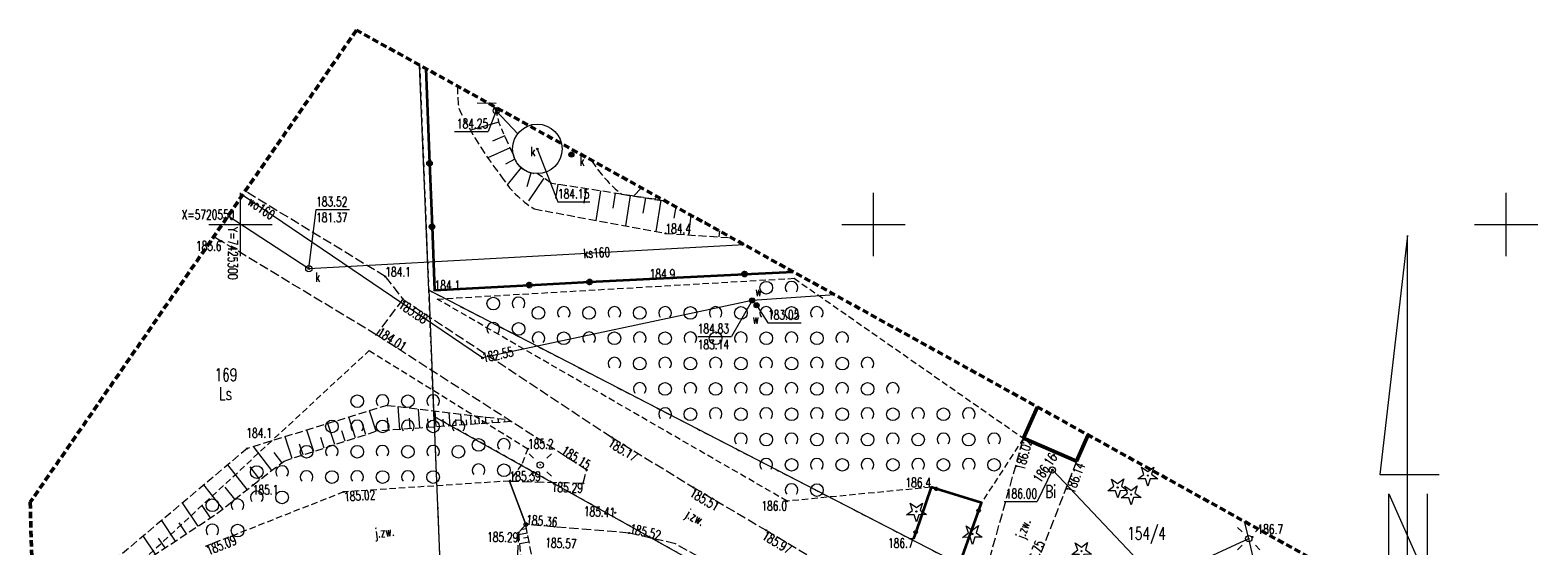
# Model space of a CAD drawing. Header units: metres. Extents: x 0 to 7425707, y -302 to 5720571.
# Tile 50 of 50: x 7425588 to 7425707, y 5720531 to 5720571. Entities that reach past the tile are written whole.
import ezdxf
from ezdxf.enums import TextEntityAlignment as Align

# ---------------------------------------------------------------- set-up
doc = ezdxf.new("R2010")
doc.units = ezdxf.units.M
doc.header["$LTSCALE"] = 0.5
doc.header["$PDMODE"] = 33
doc.header["$PDSIZE"] = 0.3
for name, pattern in [('1', [0]), ('1_1', [0]), ('1_14', [1, -1]), ('1_2', [1.5, 1, -0.5]), ('1_EGBU_A', [0]), ('1_OTKJ', [2, 1.5, -0.5]), ('1_OTRK', [1.75, 1.25, -0.5]), ('1_OTRKG', [1.75, 1.25, -0.5]), ('1_OTZK', [1.5, 1, -0.5]), ('1_SUEP_A', [0]), ('1_SUKP', [0]), ('1_SUKU', [0]), ('1_SUWP', [0]), ('GUZ', [1.4, 0.7, -0.7])]:
    doc.linetypes.add(name, pattern=pattern)
doc.layers.get('0').update_dxf_attribs({"color": 250, "linetype": 'CONTINUOUS', "lineweight": 100})
for name, color, linetype, lineweight in [('_MDCP_RAMKA_L_0', 7, '1_1', 20), ('DZIALKI_L_0', 7, '1', 18), ('EGBB_L_0', 7, '1_EGBU_A', 50), ('KRZYZE_LINIA_L_0', 7, '1_1', 20), ('KRZYZE_OPIS_T_0', 7, 'CONTINUOUS', 18), ('NUMERY_DZIALEK_T_0', 7, 'CONTINUOUS', 18), ('OTK_E_T_0', 7, 'CONTINUOUS', 0), ('OTK_L_0', 7, '1_OTKJ', 18), ('OTO_L_0', 7, 'CONTINUOUS', 35), ('OTR_L_1', 7, '1_OTRK', 18), ('OTR_L_1_L_0', 7, '1_1', 18), ('OTR_T_0', 7, 'CONTINUOUS', 18), ('OTR_T_1', 7, 'CONTINUOUS', 18), ('OTZ_L_1', 7, '1_OTZK', 18), ('OTZ_L_1_T_0', 7, 'CONTINUOUS', 18), ('SUE_T_3', 7, 'CONTINUOUS', 18), ('SUE_T_3_T_0', 7, 'CONTINUOUS', 18), ('SUEP_L_0', 1, '1_SUEP_A', 18), ('SUP_T_0', 7, 'CONTINUOUS', 18), ('SUP_T_2', 7, 'CONTINUOUS', 18), ('SUW_E_T_2', 5, 'CONTINUOUS', 0), ('SUW_T_5', 5, 'CONTINUOUS', 18), ('SUWP_E_T_0', 5, 'CONTINUOUS', 18), ('SUWP_L_0', 5, '1_SUWP', 18), ('SUWR_T_0', 5, 'CONTINUOUS', 18)]:
    doc.layers.add(name, color=color, linetype=linetype, lineweight=lineweight)
for name, color, linetype, lineweight, true_color in [('NUMERY_UZYTKOW_T_0', 7, 'CONTINUOUS', 18, 0x008000), ('OTZ_T_1', 7, 'CONTINUOUS', 18, 0x008000), ('SUK_E_T_4', 7, 'CONTINUOUS', 0, 0x803300), ('SUK_E_T_5', 7, 'CONTINUOUS', 0, 0x803300), ('SUK_L_6', 7, '1_SUKU', 18, 0x803300), ('SUK_T_3', 7, 'CONTINUOUS', 18, 0x803300), ('SUK_T_4', 7, 'CONTINUOUS', 18, 0x803300), ('SUKP_E_T_0', 7, 'CONTINUOUS', 0, 0x803300), ('SUKP_L_0', 7, '1_SUKP', 18, 0x803300), ('SUKR_T_0', 7, 'CONTINUOUS', 18, 0x803300), ('UZYTKI_L_0', 7, 'GUZ', 18, 0x008000), ('ZAKRES_OPRACOWANIA_L_0', 7, '1_2', 50, 0x00ea00)]:
    doc.layers.add(name, color=color, linetype=linetype, lineweight=lineweight, true_color=true_color)
doc.styles.get("Standard").update_dxf_attribs({"font": 'Simplex.SHX', "width": 0.75})

# ---------------------------------------------------------------- blocks, each defined once
blk = doc.blocks.new('1_OTRS')
at = {"linetype": 'Continuous'}
blk.add_circle((0, 0), 0.045, dxfattribs=at)
blk = doc.blocks.new('1_OTRN')
at = {"linetype": 'Continuous'}
blk.add_circle((0, 0), 0.045, dxfattribs=at)
blk = doc.blocks.new('1_OTZG')
at = {"linetype": 'Continuous'}
for p, q in [((-0.78225, -0.26495), (-0.3012, 0.09375)), ((-0.3012, 0.09375), (-0.4937, 0.6621)), ((-0.4937, 0.6621), (-0.0039, 0.31545)), ((-0.0039, 0.31545), (0.4771, 0.67415)), ((0.4771, 0.67415), (0.2988, 0.1012)), ((0.2988, 0.1012), (0.7886, -0.24545)), ((-0.18225, -0.2575), (-0.78225, -0.26495)), ((0.01025, -0.82585), (-0.18225, -0.2575)), ((0.1886, -0.2529), (0.01025, -0.82585)), ((0.7886, -0.24545), (0.1886, -0.2529))]:
    blk.add_line(p, q, dxfattribs=at)
blk.add_circle((0, 0), 0.045, dxfattribs=at)
blk = doc.blocks.new('1_OTZK')
at = {"linetype": 'Continuous'}
for centre in [(-1, 1), (1, -1)]:
    blk.add_circle(centre, 0.5, dxfattribs=at)
for centre, start, end in [((1, 1), 318.5904, 221.4096), ((-1, -1), 318.7031, 221.2969)]:
    blk.add_arc(centre, 0.5, start, end, dxfattribs=at)
blk = doc.blocks.new('1_SUPP')
at = {"linetype": 'Continuous'}
blk.add_circle((0, 0), 0.25, dxfattribs=at)
blk = doc.blocks.new('1_SUEO_W')
at = {"linetype": 'Continuous'}
for p, q in [((-0.53035, 0.53035), (-0.8839, 0.8839)), ((0.53035, 0.53035), (0.8839, 0.8839)), ((-0.53035, -0.53035), (-0.8839, -0.8839)), ((0.53035, -0.53035), (0.8839, -0.8839))]:
    blk.add_line(p, q, dxfattribs=at)
blk.add_circle((0, 0), 0.025, dxfattribs=at)
blk = doc.blocks.new('1_SUKS')
at = {"linetype": 'Continuous'}
blk.add_circle((0, 0), 0.25, dxfattribs=at)
blk = doc.blocks.new('1_SUKU')
at = {"linetype": 'Continuous'}
for radius in [0.2, 0.175, 0.15, 0.125, 0.1, 0.075, 0.05, 0.025, 0.00715]:
    blk.add_circle((0, 0), radius, dxfattribs=at)
blk = doc.blocks.new('1_SUPS')
at = {"linetype": 'Continuous'}
blk.add_circle((0, 0), 0.0625, dxfattribs=at)
blk = doc.blocks.new('1_SUPK')
at = {"linetype": 'Continuous'}
blk.add_circle((0, 0), 0.25, dxfattribs=at)
blk = doc.blocks.new('1_SUWW')
at = {"linetype": 'Continuous'}
for radius in [0.2, 0.175, 0.15, 0.125, 0.1, 0.075, 0.05, 0.025, 0.00715]:
    blk.add_circle((0, 0), radius, dxfattribs=at)

msp = doc.modelspace()

# ---------------------------------------------------------------- linework, layer by layer
at = {"layer": '_MDCP_RAMKA_L_0', "linetype": '1_1'}
for p, q in [((7425696.641, 5720555.219), (7425694.453, 5720536.345)), ((7425696.641, 5720525.965), (7425696.641, 5720555.219)), ((7425694.453, 5720536.345), (7425699.137, 5720536.332)), ((7425695.166, 5720534.81), (7425698.2, 5720527.928)), ((7425695.166, 5720527.936), (7425695.166, 5720534.81)), ((7425698.2, 5720527.928), (7425698.2, 5720534.801))]:
    msp.add_line(p, q, dxfattribs=at)
at = {"layer": 'DZIALKI_L_0', "linetype": '1'}
for p, q in [((7425619.298, 5720550.915), (7425618.575, 5720568.695)), ((7425619.298, 5720550.915), (7425619.708, 5720540.935)), ((7425697.555, 5720510.481), (7425619.298, 5720550.915)), ((7425619.708, 5720540.935), (7425620.278, 5720526.815)), ((7425660.318, 5720518.215), (7425619.708, 5720540.935))]:
    msp.add_line(p, q, dxfattribs=at)
at = {"layer": 'EGBB_L_0', "linetype": '1_EGBU_A'}
for p, q in [((7425667.395, 5720541.68), (7425666.288, 5720539.205)), ((7425666.288, 5720539.205), (7425670.478, 5720537.385)), ((7425670.478, 5720537.385), (7425671.396, 5720539.466))]:
    msp.add_line(p, q, dxfattribs=at)
at = {"layer": 'KRZYZE_LINIA_L_0', "linetype": '1_1'}
for p, q in [((7425604.428, 5720553.605), (7425604.428, 5720558.605)), ((7425654.428, 5720553.605), (7425654.428, 5720558.605)), ((7425704.428, 5720553.605), (7425704.428, 5720558.605)), ((7425601.928, 5720556.105), (7425606.928, 5720556.105)), ((7425651.928, 5720556.105), (7425656.928, 5720556.105)), ((7425701.928, 5720556.105), (7425706.928, 5720556.105))]:
    msp.add_line(p, q, dxfattribs=at)
at = {"layer": 'OTK_L_0', "linetype": '1_OTKJ'}
for p, q in [((7425615.864, 5720551.981), (7425604.795, 5720558.73)), ((7425602.313, 5720555.138), (7425602.926, 5720554.775)), ((7425615.148, 5720547.385), (7425602.926, 5720554.775)), ((7425615.864, 5720551.981), (7425617.248, 5720550.195)), ((7425617.248, 5720550.195), (7425615.148, 5720547.385)), ((7425617.248, 5720550.195), (7425633.788, 5720539.265)), ((7425631.778, 5720536.695), (7425615.148, 5720547.385)), ((7425633.788, 5720539.265), (7425640.218, 5720535.315)), ((7425662.798, 5720526.765), (7425666.288, 5720539.205)), ((7425666.288, 5720539.205), (7425670.478, 5720537.385)), ((7425631.498, 5720535.645), (7425631.778, 5720536.695)), ((7425670.478, 5720537.385), (7425667.068, 5720528.635)), ((7425625.678, 5720535.825), (7425631.498, 5720535.645)), ((7425640.218, 5720535.315), (7425645.958, 5720531.935)), ((7425626.968, 5720532.395), (7425626.388, 5720531.745)), ((7425635.128, 5720531.715), (7425626.968, 5720532.395)), ((7425645.958, 5720531.935), (7425652.198, 5720528.215)), ((7425626.388, 5720531.745), (7425626.228, 5720527.825)), ((7425638.788, 5720530.865), (7425635.128, 5720531.715)), ((7425640.578, 5720529.855), (7425638.788, 5720530.865))]:
    msp.add_line(p, q, dxfattribs=at)
at = {"layer": 'OTK_L_0', "linetype": '1_14'}
for p, q in [((7425625.678, 5720535.825), (7425626.968, 5720532.395)), ((7425626.968, 5720532.395), (7425625.678, 5720535.825))]:
    msp.add_line(p, q, dxfattribs=at)
at = {"layer": 'OTO_L_0'}
for p, q in [((7425619.064, 5720568.425), (7425619.36, 5720560.931)), ((7425619.36, 5720560.931), (7425619.558, 5720555.923)), ((7425619.558, 5720555.923), (7425619.755, 5720550.916)), ((7425636.757, 5720551.811), (7425644.249, 5720552.176)), ((7425644.249, 5720552.176), (7425648.09, 5720552.363)), ((7425619.755, 5720550.916), (7425627.245, 5720551.31)), ((7425627.245, 5720551.31), (7425632.001, 5720551.561)), ((7425632.001, 5720551.561), (7425636.757, 5720551.811)), ((7425658.988, 5720535.335), (7425657.775, 5720531.787)), ((7425659.385, 5720535.213), (7425658.988, 5720535.335)), ((7425662.968, 5720534.105), (7425659.385, 5720535.213)), ((7425661.498, 5720529.965), (7425662.752, 5720533.499)), ((7425662.752, 5720533.499), (7425662.968, 5720534.105)), ((7425657.775, 5720531.787), (7425657.608, 5720531.295))]:
    msp.add_line(p, q, dxfattribs=at)
for centre, radius in [((7425619.36, 5720560.931), 0.17), ((7425619.558, 5720555.923), 0.17), ((7425644.249, 5720552.176), 0.17), ((7425627.245, 5720551.31), 0.17), ((7425632.001, 5720551.561), 0.17), ((7425659.385, 5720535.213), 0.085), ((7425662.752, 5720533.499), 0.085), ((7425657.775, 5720531.787), 0.085)]:
    msp.add_circle(centre, radius, dxfattribs=at)
at = {"layer": 'OTR_L_1', "linetype": '1_OTRKG'}
for p, q in [((7425625.965, 5720561.647), (7425625.062, 5720563.63)), ((7425629.011, 5720559.346), (7425627.876, 5720560.116)), ((7425637.989, 5720557.952), (7425629.011, 5720559.346)), ((7425625.82, 5720540.525), (7425615.181, 5720539.773)), ((7425607.869, 5720537.408), (7425615.181, 5720539.773)), ((7425605.394, 5720535.5), (7425607.869, 5720537.408)), ((7425602.558, 5720533.248), (7425605.394, 5720535.5)), ((7425595.273, 5720528.432), (7425602.558, 5720533.248)), ((7425627.908, 5720527.465), (7425626.968, 5720532.395))]:
    msp.add_line(p, q, dxfattribs=at)
at = {"layer": 'OTR_L_1', "linetype": '1_OTRK'}
for p, q in [((7425634.544, 5720558.487), (7425637.989, 5720557.952)), ((7425627.636, 5720557.33), (7425637.999, 5720555.399)), ((7425637.999, 5720555.399), (7425643.24, 5720555.046)), ((7425616.022, 5720541.807), (7425604.946, 5720538.396)), ((7425616.022, 5720541.807), (7425625.585, 5720540.676)), ((7425625.585, 5720540.676), (7425625.82, 5720540.525)), ((7425604.946, 5720538.396), (7425593.306, 5720528.588)), ((7425626.968, 5720532.395), (7425626.388, 5720531.745)), ((7425626.388, 5720531.745), (7425626.818, 5720526.835))]:
    msp.add_line(p, q, dxfattribs=at)
for centre, radius, start, end in [((7425632.923, 5720566.765), 11.348, 178.64599, 187.47948), ((7425648.234, 5720578.187), 29.529, 205.90173, 218.12823), ((7425641.023, 5720566.639), 10.413, 211.61411, 231.52284), ((7425631.775, 5720564.106), 7.94, 211.51363, 238.58007)]:
    msp.add_arc(centre, radius, start, end, dxfattribs=at)
at = {"layer": 'OTR_L_1', "linetype": '1_OTRKG'}
for centre, radius, start, end in [((7425628.618, 5720565.433), 3.986, 181.28149, 206.89156), ((7425627.874, 5720562.071), 1.955, 192.52064, 270.05575)]:
    msp.add_arc(centre, radius, start, end, dxfattribs=at)
at = {"layer": 'OTR_L_1_L_0', "linetype": '1_1'}
for p, q in [((7425624.639, 5720565.665), (7425623.133, 5720565.691)), ((7425624.834, 5720564.179), (7425622.592, 5720563.547)), ((7425625.298, 5720563.111), (7425624.341, 5720562.675)), ((7425625.734, 5720562.154), (7425623.976, 5720561.353)), ((7425626.096, 5720561.26), (7425625.354, 5720560.865)), ((7425626.597, 5720560.594), (7425625.507, 5720559.234)), ((7425627.359, 5720560.189), (7425627.052, 5720559.077)), ((7425628.398, 5720559.762), (7425627.174, 5720557.956)), ((7425629.486, 5720559.273), (7425629.313, 5720558.161)), ((7425631.725, 5720558.925), (7425631.548, 5720557.779)), ((7425632.871, 5720558.747), (7425632.51, 5720556.422)), ((7425634.033, 5720558.566), (7425633.85, 5720557.386)), ((7425635.214, 5720558.383), (7425634.842, 5720555.987)), ((7425636.101, 5720558.997), (7425635.47, 5720558.343)), ((7425636.412, 5720558.197), (7425636.223, 5720556.981)), ((7425637.358, 5720558.302), (7425637.147, 5720558.083)), ((7425637.628, 5720558.008), (7425637.245, 5720555.539)), ((7425638.813, 5720557.496), (7425638.672, 5720556.591)), ((7425640.004, 5720556.837), (7425639.835, 5720555.275)), ((7425641.143, 5720556.207), (7425641.16, 5720556.364)), ((7425642.26, 5720555.589), (7425642.209, 5720555.116)), ((7425617.013, 5720539.903), (7425616.885, 5720541.704)), ((7425618.586, 5720540.014), (7425618.48, 5720541.516)), ((7425611.875, 5720538.704), (7425611.338, 5720540.364)), ((7425613.518, 5720539.235), (7425612.988, 5720540.872)), ((7425614.331, 5720539.498), (7425614.068, 5720540.311)), ((7425615.138, 5720539.759), (7425614.616, 5720541.373)), ((7425616.112, 5720539.839), (7425616.043, 5720540.815)), ((7425617.835, 5720539.961), (7425617.777, 5720540.783)), ((7425619.272, 5720540.062), (7425619.223, 5720540.748)), ((7425619.898, 5720540.107), (7425619.809, 5720541.359)), ((7425620.47, 5720540.147), (7425620.429, 5720540.719)), ((7425620.991, 5720540.184), (7425620.918, 5720541.228)), ((7425621.468, 5720540.218), (7425621.434, 5720540.694)), ((7425621.903, 5720540.248), (7425621.842, 5720541.119)), ((7425622.3, 5720540.276), (7425622.272, 5720540.674)), ((7425622.663, 5720540.302), (7425622.612, 5720541.027)), ((7425622.994, 5720540.325), (7425622.971, 5720540.657)), ((7425623.297, 5720540.347), (7425623.254, 5720540.952)), ((7425623.573, 5720540.366), (7425623.553, 5720540.642)), ((7425623.825, 5720540.384), (7425623.789, 5720540.888)), ((7425624.324, 5720540.419), (7425624.309, 5720540.624)), ((7425624.822, 5720540.455), (7425624.8, 5720540.769)), ((7425625.321, 5720540.49), (7425625.313, 5720540.599)), ((7425608.519, 5720537.618), (7425607.966, 5720539.326)), ((7425610.209, 5720538.165), (7425609.664, 5720539.849)), ((7425611.045, 5720538.435), (7425610.774, 5720539.271)), ((7425612.699, 5720538.97), (7425612.433, 5720539.795)), ((7425606.904, 5720536.664), (7425605.45, 5720538.551)), ((7425607.699, 5720537.277), (7425607.086, 5720538.072)), ((7425609.367, 5720537.893), (7425609.092, 5720538.74)), ((7425604.961, 5720535.157), (7425603.414, 5720537.105)), ((7425605.961, 5720535.937), (7425605.187, 5720536.942)), ((7425603.027, 5720533.621), (7425601.525, 5720535.513)), ((7425603.987, 5720534.383), (7425603.225, 5720535.343)), ((7425601.073, 5720532.266), (7425599.856, 5720534.107)), ((7425602.05, 5720532.913), (7425601.404, 5720533.89)), ((7425599.286, 5720531.085), (7425598.206, 5720532.717)), ((7425600.152, 5720531.658), (7425599.579, 5720532.525)), ((7425627.032, 5720532.056), (7425626.693, 5720531.991)), ((7425597.701, 5720530.037), (7425596.744, 5720531.485)), ((7425598.47, 5720530.545), (7425597.961, 5720531.314)), ((7425627.097, 5720531.716), (7425626.402, 5720531.584)), ((7425627.233, 5720531.003), (7425626.465, 5720530.857)), ((7425627.163, 5720531.369), (7425626.798, 5720531.299))]:
    msp.add_line(p, q, dxfattribs=at)
at = {"layer": 'OTR_L_1_L_0', "linetype": '1_OTRKG'}
msp.add_line((7425602.558, 5720533.248), (7425605.394, 5720535.5), dxfattribs=at)
at = {"layer": 'OTR_L_1_L_0', "linetype": '1_1'}
msp.add_point((7425626.968, 5720532.395), dxfattribs=at)
at = {"layer": 'OTZ_L_1', "linetype": '1_OTZK'}
for p, q in [((7425619.968, 5720550.205), (7425648.168, 5720551.845)), ((7425648.168, 5720551.845), (7425666.288, 5720539.205)), ((7425647.608, 5720534.235), (7425619.968, 5720550.205)), ((7425595.568, 5720528.495), (7425614.588, 5720546.135)), ((7425614.588, 5720546.135), (7425627.138, 5720538.375)), ((7425666.288, 5720539.205), (7425662.968, 5720534.105)), ((7425627.138, 5720538.375), (7425626.648, 5720537.135)), ((7425626.648, 5720537.135), (7425625.678, 5720535.825)), ((7425625.678, 5720535.825), (7425612.578, 5720534.965)), ((7425612.578, 5720534.965), (7425601.618, 5720530.645)), ((7425658.988, 5720535.335), (7425647.608, 5720534.235)), ((7425662.968, 5720534.105), (7425658.988, 5720535.335))]:
    msp.add_line(p, q, dxfattribs=at)
at = {"layer": 'SUEP_L_0', "linetype": '1_SUEP_A'}
for p, q in [((7425684.088, 5720531.275), (7425683.763, 5720532.622)), ((7425679.546, 5720529.183), (7425684.088, 5720531.275)), ((7425685.238, 5720526.41), (7425684.088, 5720531.275))]:
    msp.add_line(p, q, dxfattribs=at)
at = {"layer": 'SUK_L_6', "linetype": '1_SUKU'}
msp.add_circle((7425627.874, 5720562.071), 1.955, dxfattribs=at)
at = {"layer": 'SUKP_L_0', "linetype": '1_SUKP'}
for p, q in [((7425624.637, 5720565.085), (7425624.43, 5720565.456)), ((7425624.637, 5720565.085), (7425624.777, 5720565.264)), ((7425624.637, 5720565.085), (7425625.077, 5720565.097)), ((7425624.637, 5720565.085), (7425626.331, 5720563.272)), ((7425603.446, 5720556.778), (7425609.829, 5720552.608)), ((7425609.829, 5720552.608), (7425644.21, 5720554.51))]:
    msp.add_line(p, q, dxfattribs=at)
at = {"layer": 'SUKR_T_0', "linetype": 'Continuous', "lineweight": 0}
for p, q in [((7425624.637, 5720565.085), (7425623.994, 5720563.446)), ((7425621.334, 5720563.446), (7425623.994, 5720563.446)), ((7425627.874, 5720562.071), (7425629.504, 5720557.901)), ((7425609.829, 5720552.608), (7425610.397, 5720557.275)), ((7425610.397, 5720557.275), (7425613.03, 5720557.275)), ((7425629.504, 5720557.901), (7425632.029, 5720557.901))]:
    msp.add_line(p, q, dxfattribs=at)
at = {"layer": 'SUWP_L_0', "linetype": '1_SUWP'}
for p, q in [((7425623.547, 5720545.552), (7425604.573, 5720558.409)), ((7425644.843, 5720550.095), (7425623.547, 5720545.552)), ((7425651.379, 5720550.543), (7425644.843, 5720550.095)), ((7425644.843, 5720550.095), (7425645.204, 5720549.715)), ((7425696.146, 5720507.662), (7425668.569, 5720536.7))]:
    msp.add_line(p, q, dxfattribs=at)
at = {"layer": 'SUWR_T_0', "linetype": 'Continuous', "lineweight": 0}
for p, q in [((7425644.843, 5720550.095), (7425643.212, 5720547.246)), ((7425645.204, 5720549.715), (7425646.103, 5720548.334)), ((7425646.103, 5720548.334), (7425648.736, 5720548.334)), ((7425640.552, 5720547.246), (7425643.212, 5720547.246)), ((7425668.569, 5720536.7), (7425667.368, 5720534.201)), ((7425664.762, 5720534.201), (7425667.368, 5720534.201))]:
    msp.add_line(p, q, dxfattribs=at)
at = {"layer": 'UZYTKI_L_0', "linetype": 'GUZ'}
for p, q in [((7425618.581, 5720568.692), (7425619.298, 5720550.915)), ((7425619.708, 5720540.935), (7425619.298, 5720550.915)), ((7425619.298, 5720550.915), (7425697.555, 5720510.481)), ((7425660.328, 5720518.215), (7425619.708, 5720540.935)), ((7425619.708, 5720540.935), (7425620.278, 5720526.815))]:
    msp.add_line(p, q, dxfattribs=at)
at = {"layer": 'ZAKRES_OPRACOWANIA_L_0', "linetype": '1_2'}
for p, q in [((7425613.588, 5720571.455), (7425587.808, 5720534.145)), ((7425613.588, 5720571.455), (7425587.808, 5720534.145)), ((7425703.238, 5720521.845), (7425613.588, 5720571.455)), ((7425703.238, 5720521.845), (7425613.588, 5720571.455)), ((7425587.808, 5720534.145), (7425590.298, 5720449.235)), ((7425587.808, 5720534.145), (7425590.298, 5720449.235))]:
    msp.add_line(p, q, dxfattribs=at)

# ---------------------------------------------------------------- block references
at = {"layer": 'OTR_T_0'}
for p in [(7425617.248, 5720550.195), (7425615.148, 5720547.385), (7425633.788, 5720539.265), (7425666.278, 5720539.205), (7425668.688, 5720537.905), (7425631.778, 5720536.695), (7425670.468, 5720537.375), (7425625.678, 5720535.825), (7425631.498, 5720535.645), (7425612.578, 5720534.965), (7425640.218, 5720535.315), (7425634.028, 5720533.325), (7425626.968, 5720532.395), (7425645.958, 5720531.935), (7425626.388, 5720531.745), (7425635.128, 5720531.715)]:
    msp.add_blockref('1_OTRS', p, dxfattribs=at)
at = {"layer": 'OTR_T_1'}
for p in [(7425602.926, 5720554.775), (7425637.999, 5720555.399), (7425615.864, 5720551.981), (7425636.757, 5720551.811), (7425619.755, 5720550.916), (7425604.946, 5720538.396), (7425627.138, 5720538.375), (7425605.394, 5720535.5), (7425658.988, 5720535.335), (7425647.608, 5720534.235), (7425657.608, 5720531.295), (7425684.374, 5720531.401)]:
    msp.add_blockref('1_OTRN', p, dxfattribs=at)
at = {"layer": 'OTZ_L_1_T_0'}
for p in [(7425646.968, 5720550.105), (7425625.401, 5720548.852), (7425628.968, 5720548.105), (7425632.968, 5720548.105), (7425636.968, 5720548.105), (7425640.968, 5720548.105), (7425644.968, 5720548.105), (7425648.968, 5720548.105), (7425634.968, 5720546.105), (7425638.968, 5720546.105), (7425642.968, 5720546.105), (7425646.968, 5720546.105), (7425650.968, 5720546.105), (7425636.968, 5720544.105), (7425640.968, 5720544.105), (7425644.968, 5720544.105), (7425648.968, 5720544.105), (7425652.968, 5720544.105), (7425614.648, 5720541.135), (7425618.648, 5720541.135), (7425638.968, 5720542.105), (7425642.968, 5720542.105), (7425646.968, 5720542.105), (7425650.968, 5720542.105), (7425654.968, 5720542.105), (7425644.968, 5720540.105), (7425648.968, 5720540.105), (7425652.968, 5720540.105), (7425656.968, 5720540.105), (7425660.968, 5720540.105), (7425612.648, 5720539.135), (7425616.648, 5720539.135), (7425620.648, 5720539.135), (7425624.241, 5720537.674), (7425646.968, 5720538.105), (7425650.968, 5720538.105), (7425654.968, 5720538.105), (7425658.968, 5720538.105), (7425662.968, 5720538.105), (7425610.648, 5720537.135), (7425614.648, 5720537.135), (7425618.648, 5720537.135), (7425606.708, 5720535.532), (7425648.968, 5720536.105), (7425603.201, 5720532.912)]:
    msp.add_blockref('1_OTZK', p, dxfattribs=at)
at = {"layer": 'OTZ_T_1'}
for p in [(7425676.108, 5720536.255), (7425673.728, 5720535.315), (7425674.798, 5720534.765), (7425657.828, 5720533.415), (7425662.248, 5720531.635), (7425670.878, 5720530.285)]:
    msp.add_blockref('1_OTZG', p, dxfattribs=at)
at = {"layer": 'SUE_T_3'}
for p in [(7425628.108, 5720537.095), (7425684.088, 5720531.275)]:
    msp.add_blockref('1_SUPP', p, dxfattribs=at)
at = {"layer": 'SUE_T_3_T_0'}
for p in [(7425628.108, 5720537.095), (7425684.088, 5720531.275)]:
    msp.add_blockref('1_SUEO_W', p, dxfattribs=at)
at = {"layer": 'SUK_T_3'}
for p in [(7425624.637, 5720565.085), (7425609.829, 5720552.608)]:
    msp.add_blockref('1_SUKS', p, dxfattribs=at)
at = {"layer": 'SUK_T_4'}
msp.add_blockref('1_SUKU', (7425630.571, 5720561.621), dxfattribs=at)
at = {"layer": 'SUKR_T_0'}
for p in [(7425624.637, 5720565.085), (7425627.874, 5720562.071), (7425609.829, 5720552.608)]:
    msp.add_blockref('1_SUPS', p, dxfattribs=at)
at = {"layer": 'SUP_T_0'}
msp.add_blockref('1_SUPK', (7425668.569, 5720536.7), dxfattribs=at)
at = {"layer": 'SUP_T_2'}
for p in [(7425628.108, 5720537.095), (7425684.088, 5720531.275)]:
    msp.add_blockref('1_SUPP', p, dxfattribs=at)
at = {"layer": 'SUW_T_5'}
for p in [(7425644.843, 5720550.095), (7425645.204, 5720549.715)]:
    msp.add_blockref('1_SUWW', p, dxfattribs=at)
at = {"layer": 'SUWR_T_0'}
for p in [(7425644.843, 5720550.095), (7425645.204, 5720549.715), (7425623.547, 5720545.552), (7425668.569, 5720536.7)]:
    msp.add_blockref('1_SUPS', p, dxfattribs=at)

# ---------------------------------------------------------------- texts
at = {"layer": 'KRZYZE_OPIS_T_0', "width": 0.7}
msp.add_text('X=5720550', height=0.75, dxfattribs=at).set_placement((7425603.953, 5720556.503), align=Align.RIGHT)
msp.add_text('Y=7425300', height=0.75, rotation=270, dxfattribs=at).set_placement((7425603.444, 5720555.888))
at = {"layer": 'NUMERY_DZIALEK_T_0', "width": 0.7}
for s, p in [('169', (7425602.379, 5720544.72)), ('154/4', (7425674.485, 5720532.188))]:
    msp.add_text(s, height=1, dxfattribs=at).set_placement(p, align=Align.TOP_LEFT)
at = {"layer": 'NUMERY_UZYTKOW_T_0', "width": 0.7}
for s, p in [('Ls', (7425602.734, 5720542.233)), ('Bi', (7425668.002, 5720534.494))]:
    msp.add_text(s, height=1, dxfattribs=at).set_placement(p)
at = {"layer": 'OTK_E_T_0', "lineweight": 9, "width": 0.7}
for rotation, p in [(330.35555, (7425640.308, 5720532.867)), (7.16046, (7425615.812, 5720531.687)), (70.17753, (7425666.364, 5720532.027))]:
    msp.add_text('j.zw.', height=0.75, rotation=rotation, dxfattribs=at).set_placement(p, align=Align.MIDDLE)
at = {"layer": 'OTR_T_0', "lineweight": 9, "width": 0.7}
for s, rotation, p in [('183.88', 326.54238, (7425617.248, 5720550.195)), ('185.17', 328.43727, (7425633.788, 5720539.265)), ('185.02', 3.75602, (7425612.578, 5720534.965)), ('185.51', 329.50829, (7425640.218, 5720535.315)), ('185.09', 21.51241, (7425601.618, 5720530.645)), ('185.97', 329.19856, (7425645.958, 5720531.935))]:
    msp.add_text(s, height=0.75, rotation=rotation, dxfattribs=at).set_placement(p, align=Align.TOP_LEFT)
for s, rotation, p in [('184.01', 327.26652, (7425615.148, 5720547.385)), ('185.36', 355.23636, (7425626.968, 5720532.395)), ('185.52', 346.92538, (7425635.128, 5720531.715)), ('185.57', 357.48312, (7425628.488, 5720530.585)), ('186.75', 68.70841, (7425667.068, 5720528.635))]:
    msp.add_text(s, height=0.75, rotation=rotation, dxfattribs=at).set_placement(p)
for s, rotation, p in [('186.02', 74.65819, (7425666.278, 5720539.205)), ('186.14', 68.80961, (7425670.468, 5720537.375)), ('185.29', 358.22853, (7425631.498, 5720535.645)), ('185.29', 359.12955, (7425626.388, 5720531.745))]:
    msp.add_text(s, height=0.75, rotation=rotation, dxfattribs=at).set_placement(p, align=Align.TOP_RIGHT)
msp.add_text('185.15', height=0.75, rotation=327.26652, dxfattribs=at).set_placement((7425631.778, 5720536.695), align=Align.RIGHT)
for s, rotation, p in [('186.16', 56.18062, (7425668.688, 5720537.905)), ('185.41', 357.40494, (7425634.028, 5720533.325))]:
    msp.add_text(s, height=0.75, rotation=rotation, dxfattribs=at).set_placement(p, align=Align.MIDDLE_RIGHT)
msp.add_text('185.39', height=0.75, dxfattribs=at).set_placement((7425625.678, 5720535.825))
at = {"layer": 'OTR_T_1', "lineweight": 9, "width": 0.7}
for s, p in [('184.4', (7425637.999, 5720555.399)), ('184.1', (7425615.864, 5720551.981)), ('184.9', (7425636.757, 5720551.811)), ('184.1', (7425619.755, 5720550.916)), ('184.1', (7425604.884, 5720539.247)), ('185.2', (7425627.138, 5720538.375)), ('186.7', (7425684.774, 5720531.642))]:
    msp.add_text(s, height=0.75, dxfattribs=at).set_placement(p)
for s, p in [('183.6', (7425602.926, 5720554.775)), ('186.0', (7425647.608, 5720534.235)), ('186.7', (7425657.608, 5720531.295))]:
    msp.add_text(s, height=0.75, dxfattribs=at).set_placement(p, align=Align.TOP_RIGHT)
msp.add_text('185.1', height=0.75, dxfattribs=at).set_placement((7425605.394, 5720535.5), align=Align.TOP_LEFT)
msp.add_text('186.4', height=0.75, dxfattribs=at).set_placement((7425658.988, 5720535.335), align=Align.RIGHT)
at = {"layer": 'SUK_E_T_4', "lineweight": 9, "width": 0.7}
msp.add_text('k', height=0.75, dxfattribs=at).set_placement((7425610.338, 5720552.315), align=Align.TOP_LEFT)
at = {"layer": 'SUK_E_T_5', "lineweight": 9, "width": 0.7}
msp.add_text('k', height=0.75, dxfattribs=at).set_placement((7425627.334, 5720561.487))
msp.add_text('k', height=0.75, dxfattribs=at).set_placement((7425631.223, 5720561.118), align=Align.MIDDLE_LEFT)
at = {"layer": 'SUKP_E_T_0', "lineweight": 9, "width": 0.7}
msp.add_text('ks160', height=0.75, rotation=3.16535, dxfattribs=at).set_placement((7425632.569, 5720553.866), align=Align.MIDDLE)
at = {"layer": 'SUKR_T_0', "lineweight": 9, "width": 0.7}
msp.add_text('184.25', height=0.75, dxfattribs=at).set_placement((7425623.994, 5720564.446), align=Align.TOP_RIGHT)
for s, p in [('183.52', (7425610.397, 5720558.275)), ('181.37', (7425610.397, 5720557.025))]:
    msp.add_text(s, height=0.75, dxfattribs=at).set_placement(p, align=Align.TOP_LEFT)
msp.add_text('184.15', height=0.75, dxfattribs=at).set_placement((7425629.504, 5720558.151))
at = {"layer": 'SUW_E_T_2', "lineweight": 9, "width": 0.7}
msp.add_text('w', height=0.75, dxfattribs=at).set_placement((7425645.094, 5720550.433))
msp.add_text('w', height=0.75, dxfattribs=at).set_placement((7425645.379, 5720548.99), align=Align.TOP_RIGHT)
at = {"layer": 'SUWP_E_T_0', "width": 0.7}
msp.add_text('wo160', height=0.75, rotation=325.87945, dxfattribs=at).set_placement((7425606.081, 5720557.387), align=Align.MIDDLE)
at = {"layer": 'SUWR_T_0', "lineweight": 9, "width": 0.7}
msp.add_text('183.05', height=0.75, dxfattribs=at).set_placement((7425646.103, 5720548.584))
for s, p in [('184.83', (7425640.552, 5720548.246)), ('183.14', (7425640.552, 5720546.996))]:
    msp.add_text(s, height=0.75, dxfattribs=at).set_placement(p, align=Align.TOP_LEFT)
msp.add_text('182.55', height=0.75, rotation=12.04027, dxfattribs=at).set_placement((7425623.547, 5720545.552), align=Align.MIDDLE_LEFT)
msp.add_text('186.00', height=0.75, dxfattribs=at).set_placement((7425667.368, 5720534.826), align=Align.MIDDLE_RIGHT)

doc.saveas('drawing.dxf')
